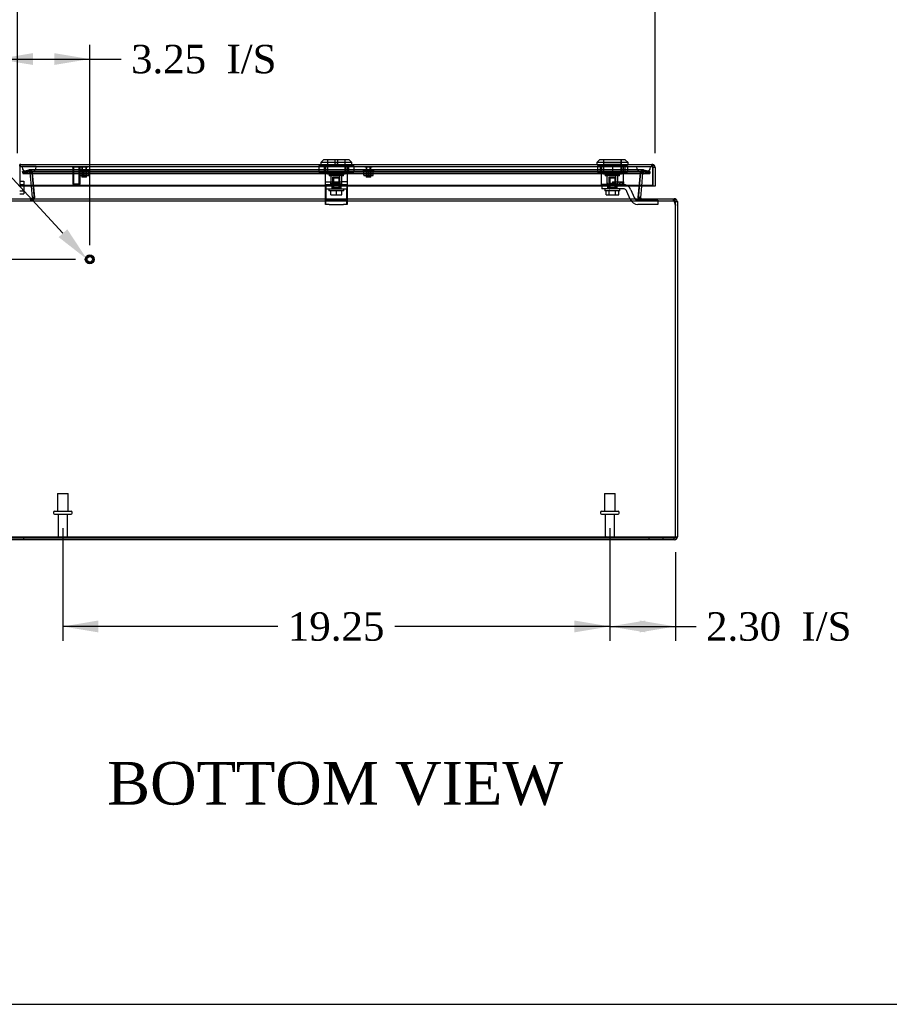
# Model space of a CAD drawing. Header units: inches. Extents: x 1 to 240, y -1 to 159.
# Tile 2 of 16: x 59 to 89, y 0 to 35. Entities that reach past the tile are written whole.
import ezdxf
from ezdxf import colors
from ezdxf.entities.mleader import LeaderData, LeaderLine
from ezdxf.enums import TextEntityAlignment as Align
from ezdxf.lldxf.tags import DXFTag
from ezdxf.math import Vec2, Vec3

# ---------------------------------------------------------------- set-up
doc = ezdxf.new("R2010")
doc.units = ezdxf.units.IN
doc.header["$MEASUREMENT"] = 0
for name, color, linetype in [('COM70220', 7, 'Continuous'), ('COM70707-4', 7, 'Continuous'), ('COM70709-8', 7, 'Continuous'), ('COM70710-3', 7, 'Continuous'), ('COM70712-7', 7, 'Continuous'), ('Default', 7, 'Continuous'), ('LOK10031', 7, 'Continuous'), ('LOK10031_CAM', 7, 'Continuous'), ('LOK10031_INSERT', 7, 'Continuous'), ('LOK10031_NUT', 7, 'Continuous'), ('LOK10031_SC', 7, 'Continuous'), ('NTS18118', 7, 'Continuous'), ('SCS86661', 7, 'Continuous'), ('STD26063', 7, 'Continuous'), ('STD26089', 7, 'Continuous'), ('STD26258', 7, 'Continuous')]:
    doc.layers.add(name, color=color, linetype=linetype)
doc.styles.add('SEACAD_Times_New_Roman', font='times.ttf')
tags = doc.linetypes.add('HIDDEN2', pattern=[0.1875, 0.125, -0.0625]).pattern_tags.tags
tags[6:7] = [DXFTag(74, 4), DXFTag(75, 0), DXFTag(340, '0'), DXFTag(46, 0.0), DXFTag(50, 0.0), DXFTag(44, 0.0), DXFTag(45, 0.0)]
tags[4:5] = [DXFTag(74, 4), DXFTag(75, 0), DXFTag(340, '0'), DXFTag(46, 0.0), DXFTag(50, 0.0), DXFTag(44, 0.0), DXFTag(45, 0.0)]
doc.dimstyles.new('HAMMOND_(STH_-_240x160)', dxfattribs={"dimtxt": 1, "dimasz": 1.25, "dimexe": 0.5, "dimexo": 0.5, "dimgap": 0.25, "dimtad": 0, "dimtih": 1, "dimtoh": 1, "dimzin": 0, "dimdsep": 46, "dimtxsty": 'SEACAD_Times_New_Roman', "dimblk1": '_SE_FILLED', "dimblk2": '_SE_FILLED', "dimsah": 1, "dimcen": 0.5, "dimadec": 0, "dimazin": 0, "dimtfac": 0.8, "dimtofl": 0, "dimtmove": 0, "dimatfit": 3, "dimfxl": 1, "dimtolj": 1, "dimtzin": 0, "dimarcsym": 0})

# ---------------------------------------------------------------- blocks, each defined once
blk = doc.blocks.new('SE4')
at = {"layer": 'COM70220', "color": 7, "linetype": 'HIDDEN2'}
for p, q in [((58.882, 29.876), (59.381, 29.876)), ((58.882, 29.875), (58.882, 29.876)), ((58.882, 29.875), (59.381, 29.875)), ((59.131, 29.873), (58.882, 29.875)), ((59.38, 29.875), (59.131, 29.873)), ((59.131, 29.873), (59.381, 29.873)), ((59.38, 29.876), (59.38, 29.875)), ((59.381, 29.876), (80.5, 29.876)), ((59.381, 29.875), (80.5, 29.875)), ((59.381, 29.873), (80.5, 29.873)), ((80.5, 29.876), (80.999, 29.876)), ((80.5, 29.875), (80.999, 29.875)), ((80.5, 29.873), (80.75, 29.873)), ((80.501, 29.876), (80.501, 29.875)), ((80.501, 29.875), (80.75, 29.873)), ((80.75, 29.873), (80.999, 29.875)), ((80.999, 29.875), (80.999, 29.876)), ((59.131, 29.627), (59.381, 29.627)), ((59.381, 29.627), (80.5, 29.627)), ((80.5, 29.627), (80.75, 29.627))]:
    blk.add_line(p, q, dxfattribs=at)
for centre in [(59.131, 29.877), (80.75, 29.877)]:
    blk.add_arc(centre, 0.25, 180, 0, dxfattribs=at)
at = {"layer": 'COM70707-4', "color": 7, "linetype": 'HIDDEN2'}
for p, q in [((58.899, 29.694), (59.103, 29.749)), ((58.917, 29.624), (58.899, 29.694)), ((59.122, 29.679), (58.917, 29.624)), ((59.131, 29.752), (59.103, 29.749)), ((59.122, 29.679), (59.103, 29.749)), ((59.131, 29.68), (59.122, 29.679)), ((59.131, 29.68), (59.131, 29.752)), ((59.152, 29.674), (59.131, 29.68)), ((59.152, 29.674), (59.192, 29.734)), ((59.166, 29.653), (59.152, 29.674)), ((59.166, 29.653), (59.236, 29.67)), ((59.167, 29.647), (59.166, 29.653)), ((59.167, 29.647), (59.239, 29.654)), ((59.208, 29.177), (59.167, 29.647)), ((59.239, 29.654), (59.236, 29.67)), ((59.239, 29.654), (59.315, 28.785)), ((80.566, 28.785), (80.642, 29.654)), ((80.642, 29.654), (80.645, 29.67)), ((80.714, 29.647), (80.642, 29.654)), ((80.715, 29.653), (80.645, 29.67)), ((80.714, 29.647), (80.673, 29.177)), ((80.73, 29.674), (80.689, 29.734)), ((80.714, 29.647), (80.715, 29.653)), ((80.715, 29.653), (80.73, 29.674)), ((80.73, 29.674), (80.75, 29.68)), ((80.75, 29.68), (80.75, 29.752)), ((80.75, 29.752), (80.778, 29.749)), ((80.75, 29.68), (80.759, 29.679)), ((80.759, 29.679), (80.778, 29.749)), ((80.964, 29.624), (80.759, 29.679)), ((80.778, 29.749), (80.982, 29.694)), ((80.964, 29.624), (80.982, 29.694)), ((59.243, 28.772), (59.315, 28.766)), ((59.306, 28.767), (59.315, 28.766)), ((59.314, 28.784), (59.315, 28.785)), ((59.315, 28.785), (59.315, 28.766)), ((80.567, 28.784), (80.566, 28.785)), ((80.566, 28.775), (80.566, 28.785)), ((80.575, 28.767), (80.566, 28.766)), ((59.186, 28.739), (59.186, 28.667)), ((59.207, 28.739), (59.207, 28.667)), ((59.227, 28.745), (59.266, 28.684)), ((59.229, 28.746), (59.272, 28.689)), ((59.231, 28.739), (59.266, 28.684)), ((59.234, 28.739), (59.272, 28.689)), ((59.272, 28.689), (59.266, 28.684)), ((80.652, 28.746), (80.609, 28.689)), ((80.647, 28.739), (80.609, 28.689)), ((80.615, 28.684), (80.609, 28.689)), ((80.651, 28.739), (80.615, 28.684)), ((80.674, 28.739), (80.674, 28.667)), ((80.695, 28.739), (80.695, 28.667)), ((81.833, 28.739), (81.833, 28.667)), ((81.867, 28.641), (81.936, 28.661)), ((58.941, 16.739), (58.941, 16.811)), ((80.941, 16.811), (80.941, 16.739)), ((81.441, 16.739), (81.441, 16.811)), ((81.833, 16.739), (81.833, 16.811)), ((81.869, 16.847), (81.941, 16.847))]:
    blk.add_line(p, q, dxfattribs=at)
at = {"layer": 'COM70707-4', "color": 7, "linetype": 'Continuous'}
for p, q in [((59.243, 28.778), (59.208, 29.177)), ((80.673, 29.177), (80.638, 28.778)), ((59.243, 28.778), (59.314, 28.784)), ((59.243, 28.778), (59.243, 28.772)), ((59.243, 28.772), (59.306, 28.767)), ((80.566, 28.766), (80.566, 28.775)), ((80.638, 28.778), (80.567, 28.784)), ((80.638, 28.772), (80.575, 28.767)), ((80.638, 28.772), (80.638, 28.778)), ((59.227, 28.745), (59.207, 28.739)), ((59.229, 28.746), (59.227, 28.745)), ((59.227, 28.745), (59.231, 28.739)), ((59.229, 28.746), (59.234, 28.739)), ((80.652, 28.746), (80.647, 28.739)), ((80.654, 28.745), (80.651, 28.739)), ((80.654, 28.745), (80.652, 28.746)), ((80.674, 28.739), (80.654, 28.745)), ((81.867, 28.641), (81.936, 28.661)), ((81.867, 28.641), (81.869, 28.631)), ((81.941, 28.631), (81.869, 28.631)), ((81.936, 28.661), (81.941, 28.631)), ((81.941, 28.631), (81.941, 16.847)), ((81.833, 16.739), (58.049, 16.739))]:
    blk.add_line(p, q, dxfattribs=at)
at = {"layer": 'COM70707-4', "color": 7, "linetype": 'HIDDEN2'}
for centre, radius, start, end in [((59.131, 29.644), 0.108, 55.7898, 90), ((59.131, 29.644), 0.108, 13.7843, 55.7899), ((80.75, 29.644), 0.108, 124.2101, 166.2157), ((80.75, 29.644), 0.109, 90.1049, 124.1052), ((59.207, 28.775), 0.108, 306.8349, 355.3824), ((80.674, 28.775), 0.108, 184.6176, 233.1651), ((59.207, 28.776), 0.109, 270.0924, 302.6845), ((80.674, 28.776), 0.109, 237.3155, 269.9076), ((81.833, 28.631), 0.036, 43.9444, 89.9999), ((81.833, 16.847), 0.036, 270, 0)]:
    blk.add_arc(centre, radius, start, end, dxfattribs=at)
at = {"layer": 'COM70707-4', "color": 7, "linetype": 'Continuous'}
for centre, radius, start, end in [((59.207, 28.775), 0.036, 306.835, 355.3822), ((80.674, 28.775), 0.036, 184.6178, 233.165), ((81.833, 28.631), 0.108, 16.311, 90), ((81.833, 28.631), 0.036, 16.3111, 43.9444), ((81.833, 16.847), 0.108, 270, 0)]:
    blk.add_arc(centre, radius, start, end, dxfattribs=at)
at = {"layer": 'COM70709-8', "color": 7, "linetype": 'HIDDEN2'}
for p, q in [((59.125, 29.745), (58.913, 29.69)), ((58.913, 29.69), (80.969, 29.69)), ((58.913, 29.69), (58.913, 29.621)), ((59.125, 29.675), (58.913, 29.621)), ((58.913, 29.621), (80.969, 29.621)), ((59.125, 29.675), (59.125, 29.745)), ((80.742, 29.749), (59.139, 29.749)), ((80.742, 29.677), (59.139, 29.677)), ((59.245, 29.624), (59.219, 29.65)), ((59.219, 29.644), (59.219, 29.65)), ((59.245, 29.618), (59.219, 29.644)), ((59.31, 28.842), (59.245, 29.624)), ((59.245, 29.624), (59.245, 29.618)), ((59.31, 28.836), (59.245, 29.618)), ((80.637, 29.624), (80.571, 28.842)), ((80.637, 29.618), (80.571, 28.836)), ((80.662, 29.65), (80.637, 29.624)), ((80.662, 29.644), (80.637, 29.618)), ((80.637, 29.624), (80.637, 29.618)), ((80.662, 29.644), (80.662, 29.65)), ((80.757, 29.675), (80.757, 29.745)), ((80.969, 29.69), (80.757, 29.745)), ((80.969, 29.621), (80.757, 29.675)), ((80.969, 29.69), (80.969, 29.621)), ((59.304, 28.775), (59.304, 28.775)), ((59.306, 28.778), (59.306, 28.785)), ((59.31, 28.842), (59.31, 28.836)), ((59.312, 28.816), (59.312, 28.823)), ((80.569, 28.823), (80.569, 28.816)), ((80.571, 28.842), (80.571, 28.836)), ((80.575, 28.778), (80.575, 28.785)), ((80.577, 28.775), (80.577, 28.775)), ((59.184, 28.667), (59.184, 28.739)), ((80.697, 28.667), (80.697, 28.739)), ((81.807, 28.667), (81.807, 28.739)), ((81.817, 28.667), (81.817, 28.739)), ((81.831, 28.646), (81.831, 28.677)), ((81.831, 28.677), (81.869, 28.525)), ((81.831, 28.646), (81.869, 28.494)), ((58.013, 16.84), (81.869, 16.84)), ((58.013, 16.81), (81.869, 16.81)), ((81.869, 16.81), (81.869, 16.811))]:
    blk.add_line(p, q, dxfattribs=at)
for centre, major_axis, start_param, end_param in [((59.184, 28.823), (-0.128, 0), 2.838142, 3.297963), ((59.184, 28.816), (-0.128, 0), 2.838142, 3.297963), ((80.697, 28.823), (0.128, 0), 2.985222, 3.445043), ((80.697, 28.816), (0.128, 0), 2.985222, 3.445043)]:
    blk.add_ellipse(centre, major_axis=major_axis, ratio=0.996195, start_param=start_param, end_param=end_param, dxfattribs=at)
for points, knots in [([(59.125, 29.745), (59.133, 29.749), (59.14, 29.75), (59.156, 29.744), (59.164, 29.738), (59.18, 29.72), (59.188, 29.708), (59.203, 29.681), (59.211, 29.666), (59.219, 29.65)], [0, 0, 0, 0, 0.25, 0.25, 0.5, 0.5, 0.75, 0.75, 1, 1, 1, 1]), ([(59.125, 29.675), (59.133, 29.677), (59.14, 29.677), (59.156, 29.675), (59.164, 29.673), (59.18, 29.667), (59.188, 29.663), (59.203, 29.654), (59.211, 29.649), (59.219, 29.644)], [0, 0, 0, 0, 0.25, 0.25, 0.5, 0.5, 0.75, 0.75, 1, 1, 1, 1]), ([(80.662, 29.65), (80.67, 29.666), (80.678, 29.681), (80.694, 29.708), (80.702, 29.72), (80.717, 29.738), (80.725, 29.744), (80.741, 29.75), (80.749, 29.749), (80.757, 29.745)], [0, 0, 0, 0, 0.25, 0.25, 0.5, 0.5, 0.75, 0.75, 1, 1, 1, 1]), ([(80.662, 29.644), (80.67, 29.649), (80.678, 29.654), (80.694, 29.663), (80.702, 29.667), (80.717, 29.673), (80.725, 29.675), (80.741, 29.677), (80.749, 29.677), (80.757, 29.675)], [0, 0, 0, 0, 0.25, 0.25, 0.5, 0.5, 0.75, 0.75, 1, 1, 1, 1]), ([(59.184, 28.667), (59.191, 28.667), (59.198, 28.667), (59.211, 28.667), (59.218, 28.667), (59.23, 28.668), (59.237, 28.669), (59.249, 28.672), (59.254, 28.675), (59.265, 28.682), (59.27, 28.687), (59.28, 28.699), (59.284, 28.707), (59.292, 28.725), (59.295, 28.736), (59.301, 28.759), (59.304, 28.772), (59.306, 28.785)], [0, 0, 0, 0, 0.125, 0.125, 0.25, 0.25, 0.375, 0.375, 0.5, 0.5, 0.625, 0.625, 0.75, 0.75, 0.875, 0.875, 1, 1, 1, 1]), ([(59.283, 28.752), (59.285, 28.753), (59.288, 28.755), (59.294, 28.76), (59.298, 28.766), (59.303, 28.772), (59.305, 28.776), (59.306, 28.778)], [0.7379534, 0.7379534, 0.7379534, 0.7379534, 0.7882141, 0.843718, 0.8974268, 0.9494645, 1, 1, 1, 1]), ([(80.575, 28.785), (80.577, 28.772), (80.58, 28.759), (80.586, 28.736), (80.589, 28.725), (80.597, 28.707), (80.601, 28.699), (80.611, 28.687), (80.616, 28.682), (80.627, 28.675), (80.633, 28.672), (80.645, 28.669), (80.651, 28.668), (80.664, 28.667), (80.67, 28.667), (80.684, 28.667), (80.69, 28.667), (80.697, 28.667)], [0, 0, 0, 0, 0.125, 0.125, 0.25, 0.25, 0.375, 0.375, 0.5, 0.5, 0.625, 0.625, 0.75, 0.75, 0.875, 0.875, 1, 1, 1, 1]), ([(80.575, 28.778), (80.576, 28.777), (80.577, 28.775), (80.579, 28.771), (80.581, 28.768), (80.583, 28.765), (80.586, 28.762), (80.589, 28.759), (80.592, 28.757), (80.595, 28.754), (80.597, 28.753), (80.598, 28.752), (80.599, 28.752)], [0, 0, 0, 0, 0.0267961, 0.0539907, 0.081615, 0.1096959, 0.1382562, 0.1673152, 0.1968891, 0.226991, 0.2576264, 0.2621864, 0.2621864, 0.2621864, 0.2621864]), ([(59.232, 28.74), (59.233, 28.74), (59.238, 28.74), (59.245, 28.74), (59.252, 28.741), (59.262, 28.743), (59.269, 28.745), (59.274, 28.747)], [0.3361809, 0.3361809, 0.3361809, 0.3361809, 0.3726029, 0.4321969, 0.4906952, 0.5479785, 0.6623431, 0.6623431, 0.6623431, 0.6623431]), ([(80.607, 28.747), (80.608, 28.747), (80.61, 28.746), (80.613, 28.745), (80.617, 28.744), (80.626, 28.742), (80.638, 28.74), (80.649, 28.74), (80.654, 28.739)], [0.3379686, 0.3379686, 0.3379686, 0.3379686, 0.352717, 0.3854549, 0.418697, 0.4524307, 0.5828691, 0.6919815, 0.6919815, 0.6919815, 0.6919815]), ([(81.817, 28.739), (81.819, 28.739), (81.821, 28.733), (81.826, 28.711), (81.828, 28.695), (81.831, 28.677)], [0, 0, 0, 0, 0.5, 0.5, 1, 1, 1, 1]), ([(81.817, 28.667), (81.818, 28.667), (81.819, 28.667), (81.821, 28.665), (81.823, 28.663), (81.825, 28.66), (81.826, 28.657), (81.828, 28.652), (81.83, 28.649), (81.831, 28.646)], [0, 0, 0, 0, 0.25, 0.25, 0.5, 0.5, 0.75, 0.75, 1, 1, 1, 1])]:
    blk.add_open_spline(points, degree=3, knots=knots, dxfattribs=at)
at = {"layer": 'COM70709-8', "color": 7, "linetype": 'Continuous'}
for points, knots in [([(59.184, 28.739), (59.187, 28.739), (59.193, 28.739), (59.202, 28.739), (59.211, 28.739), (59.22, 28.739), (59.226, 28.739), (59.23, 28.74), (59.232, 28.74)], [0, 0, 0, 0, 0.0630925, 0.1260117, 0.1885878, 0.2506526, 0.3120425, 0.3361809, 0.3361809, 0.3361809, 0.3361809]), ([(80.654, 28.739), (80.655, 28.739), (80.66, 28.739), (80.67, 28.739), (80.684, 28.739), (80.693, 28.739), (80.697, 28.739)], [0.6919815, 0.6919815, 0.6919815, 0.6919815, 0.7187026, 0.8115085, 0.9054638, 1, 1, 1, 1])]:
    blk.add_open_spline(points, degree=3, knots=knots, dxfattribs=at)
at = {"layer": 'COM70710-3', "color": 7, "linetype": 'HIDDEN2'}
for p, q in [((59.122, 29.749), (58.917, 29.694)), ((58.917, 29.694), (80.964, 29.694)), ((58.917, 29.624), (58.917, 29.694)), ((59.122, 29.679), (58.917, 29.624)), ((58.917, 29.624), (80.964, 29.624)), ((59.131, 29.752), (59.122, 29.749)), ((59.122, 29.679), (59.122, 29.749)), ((59.131, 29.68), (59.131, 29.752)), ((80.75, 29.752), (59.131, 29.752)), ((59.185, 29.675), (59.131, 29.68)), ((80.75, 29.68), (59.131, 29.68)), ((59.185, 29.675), (59.185, 29.738)), ((59.192, 29.734), (59.185, 29.738)), ((59.192, 29.674), (59.185, 29.675)), ((59.192, 29.674), (59.192, 29.734)), ((59.235, 29.653), (59.192, 29.674)), ((59.235, 29.653), (59.235, 29.67)), ((59.239, 29.647), (59.235, 29.653)), ((59.315, 28.785), (59.239, 29.654)), ((59.239, 29.647), (59.239, 29.654)), ((59.28, 29.177), (59.239, 29.647)), ((80.642, 29.654), (80.566, 28.785)), ((80.642, 29.647), (80.601, 29.177)), ((80.646, 29.67), (80.642, 29.654)), ((80.642, 29.647), (80.642, 29.654)), ((80.646, 29.653), (80.642, 29.647)), ((80.689, 29.674), (80.646, 29.653)), ((80.646, 29.653), (80.646, 29.67)), ((80.696, 29.738), (80.689, 29.734)), ((80.689, 29.674), (80.689, 29.734)), ((80.696, 29.675), (80.689, 29.674)), ((80.696, 29.675), (80.696, 29.738)), ((80.75, 29.68), (80.696, 29.675)), ((80.75, 29.68), (80.75, 29.752)), ((80.759, 29.749), (80.75, 29.752)), ((80.759, 29.679), (80.759, 29.749)), ((80.964, 29.694), (80.759, 29.749)), ((80.964, 29.624), (80.759, 29.679)), ((80.964, 29.624), (80.964, 29.694)), ((59.313, 28.766), (59.314, 28.775)), ((59.313, 28.772), (59.313, 28.766)), ((59.315, 28.778), (59.315, 28.785)), ((80.566, 28.778), (80.566, 28.785)), ((80.568, 28.772), (80.568, 28.766)), ((58.049, 28.667), (81.833, 28.667)), ((59.207, 28.739), (59.207, 28.667)), ((59.266, 28.745), (59.266, 28.684)), ((59.272, 28.746), (59.272, 28.689)), ((80.609, 28.746), (80.609, 28.689)), ((80.616, 28.745), (80.616, 28.684)), ((80.674, 28.739), (80.674, 28.667)), ((81.833, 28.739), (81.833, 28.667)), ((81.866, 28.641), (81.866, 28.661))]:
    blk.add_line(p, q, dxfattribs=at)
at = {"layer": 'COM70710-3', "color": 7, "linetype": 'Continuous'}
for p, q in [((59.315, 28.778), (59.28, 29.177)), ((80.601, 29.177), (80.566, 28.778)), ((59.313, 28.772), (59.315, 28.778)), ((59.314, 28.775), (59.314, 28.775)), ((80.566, 28.778), (80.568, 28.772)), ((80.567, 28.775), (80.567, 28.775)), ((58.049, 28.739), (81.833, 28.739)), ((59.207, 28.739), (59.266, 28.745)), ((59.266, 28.745), (59.272, 28.746)), ((80.609, 28.746), (80.616, 28.745)), ((80.616, 28.745), (80.674, 28.739)), ((81.869, 28.631), (81.866, 28.661)), ((81.869, 16.811), (81.869, 28.631)), ((58.013, 16.811), (81.869, 16.811))]:
    blk.add_line(p, q, dxfattribs=at)
for centre, start, end in [((59.172, 28.951), 296.0218, 308.2777), ((80.709, 28.951), 231.7224, 243.9781)]:
    blk.add_arc(centre, 0.228, start, end, dxfattribs=at)
blk.add_open_spline([(81.866, 28.661), (81.863, 28.673), (81.86, 28.683), (81.855, 28.702), (81.852, 28.711), (81.847, 28.724), (81.844, 28.73), (81.838, 28.737), (81.835, 28.739), (81.833, 28.739)], degree=3, knots=[0, 0, 0, 0, 0.25, 0.25, 0.5, 0.5, 0.75, 0.75, 1, 1, 1, 1], dxfattribs=at)
at = {"layer": 'COM70712-7', "color": 7, "linetype": 'Continuous'}
for p, q in [((58.797, 29.887), (58.797, 29.944)), ((58.797, 29.887), (58.797, 29.207)), ((58.833, 29.949), (81.047, 29.949)), ((81.083, 29.887), (81.083, 29.944)), ((81.083, 29.943), (81.083, 29.943)), ((81.083, 29.943), (81.083, 29.843)), ((81.083, 29.943), (81.083, 29.841)), ((81.083, 29.207), (81.083, 29.887)), ((81.155, 29.841), (81.083, 29.841)), ((81.083, 29.841), (81.083, 29.177)), ((81.155, 29.841), (81.155, 29.177)), ((58.797, 29.177), (58.797, 29.207)), ((81.083, 29.207), (58.797, 29.207)), ((81.083, 29.177), (58.797, 29.177)), ((81.083, 29.177), (81.083, 29.207)), ((81.155, 29.177), (81.083, 29.177))]:
    blk.add_line(p, q, dxfattribs=at)
at = {"layer": 'COM70712-7', "color": 7, "linetype": 'HIDDEN2'}
for p, q in [((58.833, 29.877), (58.833, 29.949)), ((58.833, 29.877), (81.047, 29.877)), ((69.545, 29.877), (69.545, 29.879)), ((69.742, 29.877), (69.742, 29.949)), ((70.139, 29.877), (70.139, 29.949)), ((70.336, 29.877), (70.336, 29.879)), ((79.26, 29.877), (79.26, 29.879)), ((79.457, 29.877), (79.457, 29.949)), ((79.854, 29.877), (79.854, 29.949)), ((80.051, 29.877), (80.051, 29.879)), ((81.047, 29.877), (81.047, 29.949))]:
    blk.add_line(p, q, dxfattribs=at)
at = {"layer": 'COM70712-7', "color": 7, "linetype": 'Continuous'}
for centre, radius, start, end in [((58.833, 29.841), 0.108, 90, 109.4491), ((81.047, 29.841), 0.108, 70.5509, 90), ((81.047, 29.841), 0.108, 0, 70.5288), ((81.047, 29.841), 0.036, 0, 2.6798)]:
    blk.add_arc(centre, radius, start, end, dxfattribs=at)
at = {"layer": 'COM70712-7', "color": 7, "linetype": 'HIDDEN2'}
for centre, start, end in [((58.833, 29.841), 90, 177.3202), ((81.047, 29.841), 2.6798, 90)]:
    blk.add_arc(centre, 0.036, start, end, dxfattribs=at)
at = {"layer": 'COM70712-7', "color": 7, "linetype": 'Continuous'}
for centre, major_axis, start_param, end_param in [((58.833, 29.841), (-0.119, 0), 4.712389, 5.019287), ((81.047, 29.841), (0.119, 0), 1.263899, 1.570796)]:
    blk.add_ellipse(centre, major_axis=major_axis, ratio=0.908294, start_param=start_param, end_param=end_param, dxfattribs=at)
at = {"layer": 'COM70712-7', "color": 7, "linetype": 'HIDDEN2'}
for centre, major_axis, start_param, end_param in [((58.833, 29.841), (-0.0396, 0), 4.712389, 5.846853), ((81.047, 29.841), (0.0396, 0), 0.436332, 1.570796)]:
    blk.add_ellipse(centre, major_axis=major_axis, ratio=0.908294, start_param=start_param, end_param=end_param, dxfattribs=at)
at = {"layer": 'LOK10031', "color": 7, "linetype": 'Continuous'}
for p, q in [((69.49, 30.109), (69.39, 30.009)), ((70.49, 30.009), (69.39, 30.009)), ((69.39, 30.009), (69.39, 29.949)), ((70.39, 30.109), (69.49, 30.109)), ((70.49, 30.009), (70.39, 30.109)), ((70.49, 29.949), (70.49, 30.009)), ((79.205, 30.109), (79.105, 30.009)), ((80.205, 30.009), (79.105, 30.009)), ((79.105, 30.009), (79.105, 29.949)), ((80.105, 30.109), (79.205, 30.109)), ((80.205, 30.009), (80.105, 30.109)), ((80.205, 29.949), (80.205, 30.009))]:
    blk.add_line(p, q, dxfattribs=at)
at = {"layer": 'LOK10031', "color": 7, "linetype": 'HIDDEN2'}
for p, q in [((69.545, 29.879), (69.545, 29.949)), ((69.709, 29.879), (69.545, 29.879)), ((69.548, 29.879), (69.548, 29.339)), ((69.625, 30.109), (69.625, 29.609)), ((69.709, 29.879), (69.709, 29.949)), ((70.171, 29.879), (69.709, 29.879)), ((70.171, 29.879), (70.171, 29.949)), ((70.336, 29.879), (70.171, 29.879)), ((70.255, 29.609), (70.255, 30.109)), ((70.333, 29.239), (70.333, 29.879)), ((70.336, 29.879), (70.336, 29.949)), ((79.26, 29.879), (79.26, 29.949)), ((79.424, 29.879), (79.26, 29.879)), ((79.263, 29.879), (79.263, 29.239)), ((79.34, 30.109), (79.34, 29.609)), ((79.424, 29.879), (79.424, 29.949)), ((79.886, 29.879), (79.424, 29.879)), ((79.886, 29.879), (79.886, 29.949)), ((80.051, 29.879), (79.886, 29.879)), ((79.97, 29.609), (79.97, 30.109)), ((80.048, 29.339), (80.048, 29.879)), ((80.051, 29.879), (80.051, 29.949)), ((70.255, 29.609), (69.625, 29.609)), ((69.69, 29.609), (69.69, 29.549)), ((70.19, 29.549), (69.69, 29.549)), ((69.747, 29.549), (69.747, 29.339)), ((70.134, 29.239), (70.134, 29.549)), ((70.19, 29.549), (70.19, 29.609)), ((79.97, 29.609), (79.34, 29.609)), ((79.405, 29.609), (79.405, 29.549)), ((79.905, 29.549), (79.405, 29.549)), ((79.462, 29.549), (79.462, 29.239)), ((79.849, 29.339), (79.849, 29.549)), ((79.905, 29.549), (79.905, 29.609)), ((69.548, 29.339), (69.94, 29.339)), ((69.548, 29.339), (69.548, 29.239)), ((69.548, 29.239), (69.567, 29.239)), ((69.747, 29.239), (69.747, 29.339)), ((69.94, 29.339), (69.94, 29.239)), ((69.94, 29.339), (70.134, 29.339)), ((70.061, 29.239), (69.94, 29.239)), ((70.333, 29.339), (70.134, 29.339)), ((70.333, 29.239), (70.317, 29.239)), ((79.655, 29.239), (79.263, 29.239)), ((79.655, 29.339), (80.048, 29.339)), ((79.655, 29.339), (79.655, 29.239)), ((79.849, 29.339), (79.849, 29.239)), ((80.029, 29.239), (80.048, 29.239)), ((80.048, 29.339), (80.048, 29.239))]:
    blk.add_line(p, q, dxfattribs=at)
at = {"layer": 'LOK10031_CAM', "color": 7, "linetype": 'HIDDEN2'}
for p, q in [((69.564, 29.089), (69.564, 29.239)), ((69.567, 29.239), (69.567, 29.052)), ((69.567, 29.239), (69.94, 29.239)), ((69.781, 29.239), (69.781, 29.089)), ((69.784, 29.239), (69.784, 29.089)), ((69.829, 29.269), (69.829, 29.239)), ((69.832, 29.269), (69.832, 29.239)), ((69.859, 29.299), (69.862, 29.299)), ((69.862, 29.299), (70.022, 29.299)), ((70.049, 29.269), (70.049, 29.239)), ((70.052, 29.269), (70.052, 29.239)), ((70.061, 29.239), (70.317, 29.239)), ((70.096, 29.124), (70.096, 29.089)), ((70.099, 29.239), (70.099, 29.089)), ((70.314, 29.239), (70.314, 29.089)), ((70.317, 29.239), (70.317, 29.052)), ((79.279, 29.239), (79.279, 29.089)), ((79.496, 29.239), (79.496, 29.089)), ((79.655, 29.239), (80.029, 29.239)), ((79.811, 29.239), (79.811, 29.089)), ((79.901, 29.269), (79.901, 29.239)), ((79.931, 29.299), (79.991, 29.299)), ((80.021, 29.269), (80.021, 29.239)), ((69.564, 28.995), (69.564, 29.089)), ((69.564, 29.089), (69.567, 29.089)), ((69.564, 28.727), (69.564, 28.995)), ((69.567, 29.089), (70.317, 29.089)), ((69.567, 29.052), (69.567, 28.783)), ((69.567, 28.783), (69.567, 28.689)), ((70.314, 28.995), (70.314, 29.089)), ((70.314, 28.727), (70.314, 28.995)), ((70.317, 29.052), (70.317, 28.783)), ((70.317, 28.783), (70.317, 28.689)), ((79.654, 29.089), (79.279, 29.089)), ((80.029, 29.089), (79.654, 29.089)), ((80.277, 28.727), (80.168, 28.995)), ((80.307, 29.052), (80.416, 28.783)), ((69.564, 28.539), (69.564, 28.727)), ((69.567, 28.689), (69.564, 28.689)), ((69.567, 28.539), (69.564, 28.539)), ((69.567, 28.539), (69.567, 28.689)), ((69.567, 28.689), (69.692, 28.689)), ((69.692, 28.539), (69.567, 28.539)), ((69.692, 28.689), (70.192, 28.689)), ((69.692, 28.539), (70.192, 28.539)), ((70.192, 28.689), (70.317, 28.689)), ((70.317, 28.539), (70.192, 28.539)), ((70.314, 28.539), (70.314, 28.727)), ((70.317, 28.689), (70.317, 28.539)), ((80.555, 28.689), (81.134, 28.689)), ((81.134, 28.539), (80.555, 28.539)), ((81.134, 28.689), (81.259, 28.689)), ((81.259, 28.539), (81.134, 28.539)), ((81.259, 28.689), (81.259, 28.539))]:
    blk.add_line(p, q, dxfattribs=at)
for centre, radius, start, end in [((69.859, 29.269), 0.03, 90, 180), ((69.862, 29.269), 0.03, 90, 180), ((70.019, 29.269), 0.03, 0, 90), ((70.022, 29.269), 0.03, 0, 90), ((79.931, 29.269), 0.03, 90, 180), ((79.991, 29.269), 0.03, 0, 90), ((80.029, 28.939), 0.3, 22.0194, 90), ((80.029, 28.939), 0.15, 22.0194, 90), ((80.555, 28.839), 0.15, 202.0194, 270), ((80.555, 28.839), 0.3, 202.0194, 270)]:
    blk.add_arc(centre, radius, start, end, dxfattribs=at)
at = {"layer": 'LOK10031_INSERT', "color": 7, "linetype": 'HIDDEN2'}
for p, q in [((69.628, 30.109), (69.628, 29.624)), ((69.9, 29.959), (69.9, 30.109)), ((69.9, 29.959), (69.98, 29.959)), ((69.98, 30.109), (69.98, 29.959)), ((70.253, 29.624), (70.253, 30.109)), ((79.345, 29.959), (79.343, 29.959)), ((79.343, 29.959), (79.343, 29.624)), ((79.345, 30.109), (79.345, 29.959)), ((79.345, 29.959), (79.965, 29.959)), ((79.965, 29.959), (79.965, 30.109)), ((79.965, 29.959), (79.968, 29.959)), ((79.968, 29.624), (79.968, 29.959)), ((70.253, 29.624), (69.628, 29.624)), ((69.69, 29.624), (69.69, 29.564)), ((70.19, 29.564), (69.69, 29.564)), ((69.747, 29.564), (69.747, 29.274)), ((69.822, 29.499), (69.842, 29.499)), ((69.822, 29.124), (69.822, 29.499)), ((69.842, 29.499), (70.039, 29.499)), ((69.842, 29.499), (69.842, 29.124)), ((70.039, 29.124), (70.039, 29.499)), ((70.058, 29.499), (70.039, 29.499)), ((70.058, 29.124), (70.058, 29.499)), ((70.134, 29.274), (70.134, 29.564)), ((70.19, 29.564), (70.19, 29.624)), ((79.968, 29.624), (79.343, 29.624)), ((79.405, 29.624), (79.405, 29.564)), ((79.905, 29.564), (79.405, 29.564)), ((79.462, 29.564), (79.462, 29.274)), ((79.537, 29.499), (79.557, 29.499)), ((79.537, 29.124), (79.537, 29.499)), ((79.557, 29.499), (79.754, 29.499)), ((79.557, 29.499), (79.557, 29.124)), ((79.754, 29.124), (79.754, 29.499)), ((79.773, 29.499), (79.754, 29.499)), ((79.773, 29.124), (79.773, 29.499)), ((79.849, 29.274), (79.849, 29.564)), ((79.905, 29.564), (79.905, 29.624)), ((69.747, 29.274), (69.784, 29.274)), ((69.784, 29.239), (69.784, 29.274)), ((69.784, 29.124), (69.826, 29.124)), ((70.055, 29.274), (69.826, 29.274)), ((69.826, 29.274), (69.826, 29.124)), ((70.055, 29.124), (69.826, 29.124)), ((70.055, 29.124), (70.055, 29.274)), ((70.055, 29.124), (70.096, 29.124)), ((70.096, 29.274), (70.134, 29.274)), ((70.096, 29.274), (70.096, 29.124)), ((79.499, 29.274), (79.462, 29.274)), ((79.499, 29.124), (79.499, 29.274)), ((79.499, 29.124), (79.541, 29.124)), ((79.77, 29.274), (79.541, 29.274)), ((79.541, 29.274), (79.541, 29.124)), ((79.77, 29.124), (79.541, 29.124)), ((79.77, 29.124), (79.77, 29.274)), ((79.77, 29.124), (79.811, 29.124)), ((79.811, 29.274), (79.849, 29.274)), ((79.811, 29.274), (79.811, 29.239))]:
    blk.add_line(p, q, dxfattribs=at)
at = {"layer": 'LOK10031_NUT', "color": 7, "linetype": 'HIDDEN2'}
for p, q in [((69.328, 29.892), (69.634, 29.892)), ((69.328, 29.892), (69.328, 29.677)), ((69.507, 29.892), (69.507, 29.677)), ((69.556, 29.892), (69.556, 29.677)), ((69.634, 29.892), (70.246, 29.892)), ((69.634, 29.892), (69.634, 29.677)), ((70.246, 29.892), (70.552, 29.892)), ((70.246, 29.892), (70.246, 29.677)), ((70.324, 29.677), (70.324, 29.892)), ((70.373, 29.892), (70.373, 29.677)), ((70.552, 29.892), (70.552, 29.677)), ((79.125, 29.892), (79.655, 29.892)), ((79.125, 29.892), (79.125, 29.677)), ((79.222, 29.892), (79.222, 29.677)), ((79.271, 29.892), (79.271, 29.677)), ((79.655, 29.892), (80.185, 29.892)), ((79.655, 29.892), (79.655, 29.677)), ((80.039, 29.677), (80.039, 29.892)), ((80.088, 29.892), (80.088, 29.677)), ((80.185, 29.892), (80.185, 29.677)), ((69.328, 29.677), (69.634, 29.677)), ((69.634, 29.677), (70.246, 29.677)), ((70.246, 29.677), (70.552, 29.677)), ((79.125, 29.677), (79.655, 29.677)), ((79.655, 29.677), (80.185, 29.677))]:
    blk.add_line(p, q, dxfattribs=at)
at = {"layer": 'LOK10031_SC', "color": 7, "linetype": 'HIDDEN2'}
for p, q in [((70.058, 29.464), (69.822, 29.464)), ((69.822, 29.464), (69.822, 29.089)), ((69.846, 29.464), (69.846, 29.089)), ((70.034, 29.464), (70.034, 29.089)), ((70.058, 29.089), (70.058, 29.464)), ((79.773, 29.464), (79.537, 29.464)), ((79.537, 29.464), (79.537, 29.089)), ((79.561, 29.464), (79.561, 29.089)), ((79.749, 29.464), (79.749, 29.089)), ((79.773, 29.089), (79.773, 29.464)), ((69.678, 29.089), (69.678, 29.019)), ((70.203, 29.019), (69.678, 29.019)), ((69.748, 28.882), (69.748, 29.019)), ((69.748, 28.882), (69.94, 28.882)), ((69.822, 29.089), (69.846, 29.089)), ((69.94, 28.882), (69.94, 29.019)), ((69.94, 28.882), (70.133, 28.882)), ((70.058, 29.089), (70.034, 29.089)), ((70.133, 28.882), (70.133, 29.019)), ((70.203, 29.019), (70.203, 29.089)), ((79.393, 29.089), (79.393, 29.019)), ((79.918, 29.019), (79.393, 29.019)), ((79.433, 28.882), (79.433, 29.019)), ((79.433, 28.882), (79.544, 28.882)), ((79.537, 29.089), (79.561, 29.089)), ((79.544, 28.882), (79.544, 29.019)), ((79.544, 28.882), (79.766, 28.882)), ((79.773, 29.089), (79.749, 29.089)), ((79.766, 28.882), (79.766, 29.019)), ((79.766, 28.882), (79.878, 28.882)), ((79.878, 28.882), (79.878, 29.019)), ((79.918, 29.019), (79.918, 29.089))]:
    blk.add_line(p, q, dxfattribs=at)
at = {"layer": 'NTS18118', "color": 7, "linetype": 'HIDDEN2'}
for p, q in [((60.887, 29.752), (61.255, 29.752)), ((60.887, 29.752), (60.887, 29.721)), ((60.887, 29.721), (60.912, 29.721)), ((60.912, 29.563), (60.912, 29.721)), ((61.071, 29.721), (60.912, 29.721)), ((60.992, 29.556), (60.912, 29.563)), ((60.912, 29.563), (60.912, 29.556)), ((60.912, 29.556), (60.992, 29.556)), ((60.989, 29.752), (60.989, 29.556)), ((61.071, 29.563), (60.992, 29.556)), ((60.992, 29.556), (61.151, 29.556)), ((61.006, 29.752), (61.006, 29.556)), ((61.071, 29.563), (61.071, 29.721)), ((61.231, 29.721), (61.071, 29.721)), ((61.151, 29.556), (61.071, 29.563)), ((61.136, 29.556), (61.136, 29.752)), ((61.231, 29.563), (61.151, 29.556)), ((61.151, 29.556), (61.231, 29.556)), ((61.153, 29.752), (61.153, 29.556)), ((61.231, 29.563), (61.231, 29.721)), ((61.255, 29.721), (61.231, 29.721)), ((61.231, 29.556), (61.231, 29.563)), ((61.255, 29.721), (61.255, 29.752)), ((70.887, 29.752), (71.255, 29.752)), ((70.887, 29.752), (70.887, 29.721)), ((70.887, 29.721), (70.912, 29.721)), ((70.912, 29.563), (70.912, 29.721)), ((71.071, 29.721), (70.912, 29.721)), ((70.992, 29.556), (70.912, 29.563)), ((70.912, 29.563), (70.912, 29.556)), ((70.912, 29.556), (70.992, 29.556)), ((70.989, 29.752), (70.989, 29.556)), ((71.071, 29.563), (70.992, 29.556)), ((70.992, 29.556), (71.151, 29.556)), ((71.006, 29.752), (71.006, 29.556)), ((71.071, 29.563), (71.071, 29.721)), ((71.231, 29.721), (71.071, 29.721)), ((71.151, 29.556), (71.071, 29.563)), ((71.136, 29.556), (71.136, 29.752)), ((71.231, 29.563), (71.151, 29.556)), ((71.151, 29.556), (71.231, 29.556)), ((71.153, 29.752), (71.153, 29.556)), ((71.231, 29.563), (71.231, 29.721)), ((71.255, 29.721), (71.231, 29.721)), ((71.231, 29.556), (71.231, 29.563)), ((71.255, 29.721), (71.255, 29.752))]:
    blk.add_line(p, q, dxfattribs=at)
at = {"layer": 'SCS86661', "color": 7, "linetype": 'Continuous'}
for p, q in [((58.797, 29.354), (58.797, 29.354)), ((58.797, 29.243), (58.797, 29.243)), ((58.947, 29.177), (58.947, 29.022)), ((58.797, 29.022), (58.947, 29.022)), ((58.797, 28.912), (58.947, 28.912)), ((58.947, 29.022), (58.947, 28.912))]:
    blk.add_line(p, q, dxfattribs=at)
at = {"layer": 'SCS86661', "color": 7, "linetype": 'HIDDEN2'}
for p, q in [((58.797, 29.354), (58.947, 29.354)), ((58.797, 29.243), (58.947, 29.243)), ((58.947, 29.354), (58.947, 29.243)), ((58.947, 29.243), (58.947, 29.177))]:
    blk.add_line(p, q, dxfattribs=at)
at = {"layer": 'STD26063', "color": 7, "linetype": 'HIDDEN2'}
for p, q in [((60.946, 29.877), (60.946, 29.846)), ((61.196, 29.846), (60.954, 29.846)), ((60.989, 29.846), (60.989, 29.502)), ((61.008, 29.502), (61.008, 29.846)), ((61.134, 29.502), (61.134, 29.846)), ((61.153, 29.502), (61.153, 29.846)), ((61.196, 29.846), (61.196, 29.877)), ((70.946, 29.877), (70.946, 29.846)), ((71.196, 29.846), (70.946, 29.846)), ((70.989, 29.846), (70.989, 29.502)), ((71.008, 29.502), (71.008, 29.846)), ((71.134, 29.502), (71.134, 29.846)), ((71.153, 29.502), (71.153, 29.846)), ((71.196, 29.846), (71.196, 29.877)), ((61.153, 29.502), (60.989, 29.502)), ((71.153, 29.502), (70.989, 29.502))]:
    blk.add_line(p, q, dxfattribs=at)
at = {"layer": 'STD26089', "color": 7, "linetype": 'HIDDEN2'}
for p, q in [((60.128, 18.373), (60.503, 18.373)), ((60.128, 18.373), (60.128, 17.748)), ((60.503, 17.748), (60.503, 18.373)), ((79.378, 18.373), (79.753, 18.373)), ((79.378, 18.373), (79.378, 17.748)), ((79.753, 17.748), (79.753, 18.373)), ((59.991, 17.718), (59.991, 17.678)), ((60.021, 17.748), (60.611, 17.748)), ((60.641, 17.678), (60.641, 17.718)), ((79.241, 17.718), (79.241, 17.678)), ((79.271, 17.748), (79.861, 17.748)), ((79.891, 17.678), (79.891, 17.718)), ((60.021, 17.648), (60.611, 17.648)), ((60.15, 17.648), (60.15, 16.871)), ((60.482, 16.871), (60.482, 17.648)), ((79.271, 17.648), (79.861, 17.648)), ((79.4, 17.648), (79.4, 16.871)), ((79.732, 16.871), (79.732, 17.648))]:
    blk.add_line(p, q, dxfattribs=at)
for centre, radius, start, end in [((60.021, 17.718), 0.03, 90, 180), ((60.021, 17.678), 0.03, 180, 270), ((60.611, 17.718), 0.03, 0, 90), ((60.611, 17.678), 0.03, 270, 0), ((79.271, 17.718), 0.03, 90, 180), ((79.271, 17.678), 0.03, 180, 270), ((79.861, 17.718), 0.03, 0, 90), ((79.861, 17.678), 0.03, 270, 0), ((60.21, 16.871), 0.06, 180, 270), ((60.422, 16.871), 0.06, 270, 0), ((79.46, 16.871), 0.06, 180, 270), ((79.672, 16.871), 0.06, 270, 0)]:
    blk.add_arc(centre, radius, start, end, dxfattribs=at)
at = {"layer": 'STD26258', "color": 7, "linetype": 'HIDDEN2'}
for p, q in [((60.641, 29.877), (60.641, 29.846)), ((60.954, 29.846), (60.641, 29.846)), ((60.672, 29.846), (60.672, 29.252)), ((60.703, 29.252), (60.703, 29.846)), ((60.892, 29.252), (60.892, 29.846)), ((60.922, 29.252), (60.922, 29.846)), ((60.954, 29.846), (60.954, 29.877)), ((60.922, 29.252), (60.672, 29.252))]:
    blk.add_line(p, q, dxfattribs=at)
for radius in [0.156, 0.125, 0.0944]:
    blk.add_circle((61.263, 26.607), radius, dxfattribs=at)
blk = doc.blocks.new('DMBLK97')
at = {"layer": 'Default', "linetype": 'Continuous', "transparency": 16777216}
for points in [[(59.975, 38.812), (58.725, 38.603), (59.975, 38.395)], [(79.905, 38.812), (79.905, 38.395), (81.155, 38.603)]]:
    blk.add_hatch(color=7, dxfattribs=at).paths.add_polyline_path(points)
at = {"layer": 'Default', "color": 7, "linetype": 'Continuous', "transparency": 16777216}
for p, q in [((58.725, 30.341), (58.725, 39.103)), ((81.155, 30.341), (81.155, 39.103)), ((67.493, 38.603), (58.725, 38.603)), ((81.155, 38.603), (72.387, 38.603))]:
    blk.add_line(p, q, dxfattribs=at)
at = {"layer": 'Default', "color": 7, "linetype": 'Continuous', "transparency": 16777216, "style": 'SEACAD_Times_New_Roman'}
for s, p in [('22.43', (68.234, 39.103)), ('DOOR', (67.843, 37.603))]:
    blk.add_text(s, height=1, dxfattribs=at).set_placement(p, align=Align.TOP_LEFT)
blk = doc.blocks.new('_SE_FILLED')
at = {"color": 0}
blk.add_line((0, 0), (-1, 0), dxfattribs=at)
blk.add_solid([(0, 0), (-1, -0.1665), (-1, 0.1665), (0, 0)], dxfattribs=at)
blk = doc.blocks.new('DMBLK105')
at = {"layer": 'Default', "linetype": 'Continuous', "transparency": 16777216}
for points in [[(61.566, 13.485), (61.566, 13.902), (60.316, 13.693)], [(78.316, 13.485), (79.566, 13.693), (78.316, 13.902)]]:
    blk.add_hatch(color=7, dxfattribs=at).paths.add_polyline_path(points)
at = {"layer": 'Default', "color": 7, "linetype": 'Continuous', "transparency": 16777216}
for p, q in [((60.316, 17.148), (60.316, 13.193)), ((79.566, 17.148), (79.566, 13.193)), ((67.884, 13.693), (60.316, 13.693)), ((79.566, 13.693), (71.997, 13.693))]:
    blk.add_line(p, q, dxfattribs=at)
at = {"layer": 'Default', "color": 7, "linetype": 'Continuous', "transparency": 16777216, "style": 'SEACAD_Times_New_Roman'}
blk.add_text('19.25', height=1, dxfattribs=at).set_placement((68.234, 14.193), align=Align.TOP_LEFT)
blk = doc.blocks.new('DMBLK106')
at = {"layer": 'Default', "linetype": 'Continuous', "transparency": 16777216}
for points in [[(80.816, 13.485), (80.816, 13.902), (79.566, 13.693)], [(80.619, 13.485), (81.869, 13.693), (80.619, 13.902)]]:
    blk.add_hatch(color=7, dxfattribs=at).paths.add_polyline_path(points)
at = {"layer": 'Default', "color": 7, "linetype": 'Continuous', "transparency": 16777216}
for p, q in [((79.566, 17.148), (79.566, 13.193)), ((81.869, 16.311), (81.869, 13.193)), ((79.566, 13.693), (82.1, 13.693)), ((82.1, 13.693), (82.6, 13.693))]:
    blk.add_line(p, q, dxfattribs=at)
at = {"layer": 'Default', "color": 7, "linetype": 'Continuous', "transparency": 16777216, "style": 'SEACAD_Times_New_Roman'}
for s, p in [('2.30', (82.95, 14.193)), ('I/S', (86.304, 14.193))]:
    blk.add_text(s, height=1, dxfattribs=at).set_placement(p, align=Align.TOP_LEFT)
blk = doc.blocks.new('DMBLK107')
at = {"layer": 'Default', "linetype": 'Continuous', "transparency": 16777216}
for points in [[(55.192, 29.917), (55.401, 28.667), (55.609, 29.917)], [(55.192, 25.357), (55.609, 25.357), (55.401, 26.607)]]:
    blk.add_hatch(color=7, dxfattribs=at).paths.add_polyline_path(points)
at = {"layer": 'Default', "color": 7, "linetype": 'Continuous', "transparency": 16777216}
for p, q in [((55.401, 31.167), (55.401, 28.667)), ((57.549, 28.667), (54.901, 28.667)), ((60.763, 26.607), (54.901, 26.607)), ((55.401, 26.607), (55.401, 24.107))]:
    blk.add_line(p, q, dxfattribs=at)
at = {"layer": 'Default', "color": 7, "linetype": 'Continuous', "transparency": 16777216, "style": 'SEACAD_Times_New_Roman'}
for s, p in [('2.06', (52.859, 28.137)), ('I/S', (56.213, 28.137))]:
    blk.add_text(s, height=1, dxfattribs=at).set_placement(p, align=Align.TOP_LEFT)
blk = doc.blocks.new('DMBLK108')
at = {"layer": 'Default', "linetype": 'Continuous', "transparency": 16777216}
for points in [[(59.263, 33.861), (58.013, 33.653), (59.263, 33.445)], [(60.013, 33.861), (60.013, 33.445), (61.263, 33.653)]]:
    blk.add_hatch(color=7, dxfattribs=at).paths.add_polyline_path(points)
at = {"layer": 'Default', "color": 7, "linetype": 'Continuous', "transparency": 16777216}
for p, q in [((58.013, 29.131), (58.013, 34.153)), ((61.263, 27.107), (61.263, 34.153)), ((58.013, 33.653), (61.866, 33.653)), ((61.866, 33.653), (62.366, 33.653))]:
    blk.add_line(p, q, dxfattribs=at)
at = {"layer": 'Default', "color": 7, "linetype": 'Continuous', "transparency": 16777216, "style": 'SEACAD_Times_New_Roman'}
for s, p in [('3.25', (62.716, 34.153)), ('I/S', (66.071, 34.153))]:
    blk.add_text(s, height=1, dxfattribs=at).set_placement(p, align=Align.TOP_LEFT)
blk = doc.blocks.new('BORDER')
at = {"layer": 'Default', "color": 7, "linetype": 'Continuous'}
blk.add_line((-41.86, 0), (0, 0), dxfattribs=at)

msp = doc.modelspace()

# ---------------------------------------------------------------- block references
at = {"layer": 'Default', "color": 7, "xscale": 5.7, "yscale": 5.7, "zscale": 5.7}
msp.add_blockref('BORDER', (239.562, 0.401), dxfattribs=at)
at = {"layer": 'Default'}
msp.add_blockref('SE4', (0, 0), dxfattribs=at)

# ---------------------------------------------------------------- texts
at = {"layer": 'Default', "color": 7, "linetype": 'Continuous', "style": 'SEACAD_Times_New_Roman'}
msp.add_text('BOTTOM VIEW', height=1.5, dxfattribs=at).set_placement((61.875, 8.928), align=Align.TOP_LEFT)

# ---------------------------------------------------------------- dimensions: what is measured, and where the dimension line sits
at = {"layer": 'Default', "color": 7, "linetype": 'Continuous'}
for base, p1, p2, text, picture, middle in [((58.725, 38.603), (81.155, 29.841), (58.725, 29.841), '\\A1;<>\\PDOOR', 'DMBLK97', (69.94, 38.603)), ((60.316, 13.693), (79.566, 17.648), (60.316, 17.648), '\\A1;<>', 'DMBLK105', (69.941, 13.693))]:
    dim = msp.add_linear_dim(base=base, p1=p1, p2=p2, text=text, dimstyle='HAMMOND_(STH_-_240x160)', dxfattribs=at)
    dim.commit()
    dim.dimension.update_dxf_attribs({"geometry": picture, "text_midpoint": middle, "dimtype": 160})
for base, p1, p2, picture, middle in [((61.263, 33.653), (58.013, 28.631), (61.263, 26.607), 'DMBLK108', (62.366, 33.653)), ((81.869, 13.693), (79.566, 17.648), (81.869, 16.811), 'DMBLK106', (82.6, 13.693))]:
    dim = msp.add_linear_dim(base=base, p1=p1, p2=p2, text='\\A1;<> I/S', dimstyle='HAMMOND_(STH_-_240x160)', override={"dimtmove": 1}, dxfattribs=at)
    dim.commit()
    dim.dimension.update_dxf_attribs({"geometry": picture, "text_midpoint": middle, "dimtype": 160})
dim = msp.add_linear_dim(base=(55.401, 26.607), p1=(58.049, 28.667), p2=(61.263, 26.607), angle=90, text='\\A1;<> I/S', dimstyle='HAMMOND_(STH_-_240x160)', dxfattribs=at)
dim.commit()
dim.dimension.update_dxf_attribs({"geometry": 'DMBLK107', "text_midpoint": (55.401, 27.637), "dimtype": 160})

# ---------------------------------------------------------------- leaders
ml = msp.add_multileader_mtext('Standard', dxfattribs=at)
ml.set_content('{\\pxsm0.9;\\fTimes New Roman|b0||i0||c0|p34;\\W1.;GROUND STUD\\PBODY\\P}', color=7)
ml.set_leader_properties()
ml.build(insert=Vec2(0, 0))
ml.multileader.update_dxf_attribs({"dogleg_length": 0, "arrow_head_size": 1.25})
ctx = ml.context
ctx.base_point, ctx.char_height, ctx.arrow_head_size, ctx.landing_gap_size = Vec3(43.513, 33.545), 1, 1.25, 0.35
ctx.text_align_type = 1
notes = []
notes.append((ctx, [(0, (1, 1, 0), (54.393, 33.955), (-1, 0), 0, [(0, [(61.168, 26.607)], 0, [])])]))
ctx.mtext.insert, ctx.mtext.alignment = Vec3(48.823, 34.466), 2
for ctx, leaders in notes:
    for number, flags, end, landing, length, lines in leaders:
        leader = LeaderData()
        leader.index, (leader.has_last_leader_line, leader.has_dogleg_vector, leader.attachment_direction) = number, flags
        leader.last_leader_point, leader.dogleg_vector, leader.dogleg_length = Vec3(end), Vec3(landing), length
        for number, points, colour, breaks in lines:
            line = LeaderLine()
            line.index, line.vertices, line.color, line.breaks = number, Vec3.list(points), colors.encode_raw_color(colour), breaks
            leader.lines.append(line)
        ctx.leaders.append(leader)

doc.saveas('drawing.dxf')
